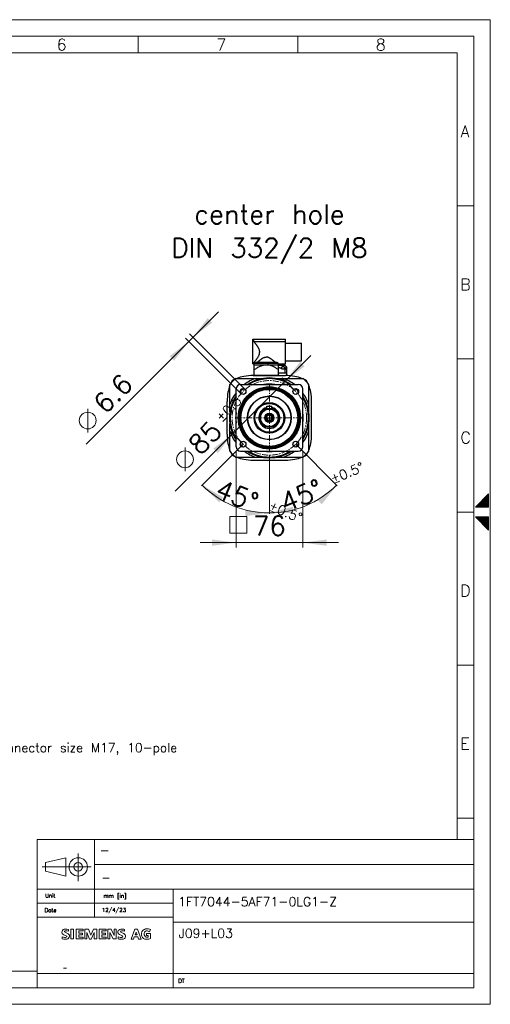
# Model space of a CAD drawing. Extents: x 0 to 1588, y 0 to 1123.
# Tile 24 of 24: x 1051 to 1588, y 0 to 1123. Entities that reach past the tile are written whole.
import ezdxf
from ezdxf.enums import TextEntityAlignment as Align

# ---------------------------------------------------------------- set-up
doc = ezdxf.new("R2010")
doc.units = 0
doc.header["$LTSCALE"] = 18.9
doc.header["$MEASUREMENT"] = 0
doc.linetypes.add('CENTER', pattern=[0.6, 0.375, -0.075, 0.075, -0.075])
for name, color, linetype in [('11000_LEFT', 7, 'CONTINUOUS'), ('11100_LEFT_DIM', 7, 'CONTINUOUS'), ('90000_FRAME', 7, 'CONTINUOUS'), ('91000_TIP', 7, 'CONTINUOUS')]:
    doc.layers.add(name, color=color, linetype=linetype)
doc.styles.add('SEACAD_TXT_SHX', font='txt.shx', dxfattribs={"height": 0.2})
doc.styles.get("Standard").update_dxf_attribs({"font": 'txt.shx'})

msp = doc.modelspace()

# ---------------------------------------------------------------- linework, layer by layer
at = {"layer": '11000_LEFT', "color": 7, "linetype": 'CONTINUOUS', "lineweight": 25}
for p, q in [((1317.048365, 758.682333), (1354.148365, 758.682333)), ((1317.048365, 730.532331), (1317.048365, 758.682333)), ((1318.074705, 755.836896), (1318.074705, 758.682333)), ((1318.247359, 755.632703), (1318.074705, 755.836896)), ((1318.074705, 755.836896), (1354.148365, 755.836896)), ((1318.430458, 755.415029), (1318.247359, 755.632703)), ((1318.623095, 755.184682), (1318.430458, 755.415029)), ((1318.824339, 754.94251), (1318.623095, 755.184682)), ((1319.033253, 754.689359), (1318.824339, 754.94251)), ((1319.248827, 754.426122), (1319.033253, 754.689359)), ((1319.469891, 754.153898), (1319.248827, 754.426122)), ((1319.695258, 753.873807), (1319.469891, 754.153898)), ((1319.923737, 753.58698), (1319.695258, 753.873807)), ((1320.154143, 753.294538), (1319.923737, 753.58698)), ((1320.386114, 752.996564), (1320.154143, 753.294538)), ((1320.623178, 752.688085), (1320.386114, 752.996564)), ((1320.865037, 752.368665), (1320.623178, 752.688085)), ((1321.11068, 752.03874), (1320.865037, 752.368665)), ((1354.148365, 730.532331), (1354.148365, 758.682333)), ((1354.148365, 753.782331), (1372.348364, 753.782331)), ((1372.348364, 733.782331), (1372.348364, 753.782331)), ((1321.359094, 751.698759), (1321.11068, 752.03874)), ((1321.609266, 751.349172), (1321.359094, 751.698759)), ((1321.860174, 750.990438), (1321.609266, 751.349172)), ((1322.110587, 750.623006), (1321.860174, 750.990438)), ((1322.359091, 750.247243), (1322.110587, 750.623006)), ((1322.604266, 749.863523), (1322.359091, 750.247243)), ((1322.844689, 749.472204), (1322.604266, 749.863523)), ((1323.078941, 749.073637), (1322.844689, 749.472204)), ((1323.30556, 748.668218), (1323.078941, 749.073637)), ((1323.522778, 748.256177), (1323.30556, 748.668218)), ((1323.728691, 747.837598), (1323.522778, 748.256177)), ((1323.921393, 747.412542), (1323.728691, 747.837598)), ((1324.098976, 746.981077), (1323.921393, 747.412542)), ((1324.259534, 746.543279), (1324.098976, 746.981077)), ((1324.256585, 741.012807), (1324.424878, 741.548124)), ((1324.401039, 746.099149), (1324.259534, 746.543279)), ((1324.521271, 745.648626), (1324.401039, 746.099149)), ((1324.424878, 741.548124), (1324.561772, 742.092718)), ((1324.618114, 745.191679), (1324.521271, 745.648626)), ((1324.561772, 742.092718), (1324.663571, 742.646627)), ((1324.689459, 744.728292), (1324.618114, 745.191679)), ((1324.663571, 742.646627), (1324.726807, 743.209859)), ((1324.733486, 744.258497), (1324.689459, 744.728292)), ((1324.726807, 743.209859), (1324.748531, 743.782331)), ((1324.748531, 743.782331), (1324.733486, 744.258497)), ((1317.048365, 730.532331), (1317.059473, 730.545095)), ((1317.048365, 730.532331), (1318.398365, 730.532331)), ((1317.059473, 730.545095), (1317.092749, 730.583395)), ((1317.092749, 730.583395), (1317.148125, 730.647233)), ((1317.148125, 730.647233), (1317.225531, 730.736619)), ((1317.225531, 730.736619), (1317.324885, 730.851545)), ((1317.324885, 730.851545), (1317.4457, 730.991613)), ((1317.4457, 730.991613), (1317.587004, 731.155958)), ((1317.587004, 731.155958), (1317.747795, 731.34369)), ((1317.747795, 731.34369), (1317.927075, 731.553922)), ((1317.927075, 731.553922), (1318.123835, 731.785768)), ((1318.123835, 731.785768), (1318.336728, 732.038057)), ((1318.336728, 732.038057), (1318.564127, 732.30932)), ((1318.398365, 730.532331), (1318.409737, 730.544252)), ((1318.398365, 729.282331), (1318.398365, 730.532331)), ((1318.409737, 730.544252), (1318.44376, 730.579946)), ((1318.44376, 730.579946), (1318.500298, 730.639287)), ((1318.500298, 730.639287), (1318.579121, 730.722082)), ((1318.564127, 732.30932), (1318.804407, 732.598093)), ((1318.579121, 730.722082), (1318.680359, 730.828466)), ((1318.680359, 730.828466), (1318.803385, 730.957853)), ((1318.803385, 730.957853), (1318.947417, 731.109495)), ((1318.804407, 732.598093), (1319.055935, 732.902906)), ((1318.947417, 731.109495), (1319.111346, 731.282331)), ((1319.055935, 732.902906), (1319.316933, 733.22215)), ((1319.111346, 731.282331), (1319.32853, 731.390367)), ((1319.111346, 731.282331), (1345.485385, 731.282331)), ((1319.316933, 733.22215), (1319.585352, 733.553922)), ((1319.32853, 731.390367), (1319.558241, 731.503633)), ((1319.558241, 731.503633), (1319.802288, 731.622816)), ((1319.585352, 733.553922), (1319.859122, 733.896261)), ((1319.802288, 731.622816), (1320.059774, 731.747228)), ((1319.859122, 733.896261), (1320.136167, 734.247182)), ((1320.059774, 731.747228), (1320.329808, 731.876203)), ((1320.136167, 734.247182), (1320.415698, 734.606359)), ((1320.329808, 731.876203), (1320.611218, 732.00892)), ((1320.415698, 734.606359), (1320.702498, 734.980779)), ((1320.611218, 732.00892), (1320.902879, 732.14459)), ((1320.702498, 734.980779), (1320.995764, 735.370847)), ((1320.902879, 732.14459), (1321.203433, 732.282331)), ((1320.995764, 735.370847), (1321.293731, 735.775793)), ((1321.203433, 732.282331), (1343.393296, 732.282331)), ((1321.293731, 735.775793), (1321.594632, 736.194829)), ((1321.594632, 736.194829), (1321.896676, 736.627157)), ((1321.896676, 736.627157), (1322.197706, 737.072019)), ((1322.197706, 737.072019), (1322.495248, 737.528768)), ((1322.264049, 732.282331), (1322.502217, 732.489568)), ((1322.495248, 737.528768), (1322.786826, 737.996763)), ((1322.502217, 732.489568), (1322.751487, 732.705102)), ((1322.751487, 732.705102), (1323.011168, 732.928091)), ((1322.786826, 737.996763), (1323.069957, 738.475385)), ((1323.011168, 732.928091), (1323.280541, 733.157659)), ((1323.069957, 738.475385), (1323.342093, 738.963972)), ((1323.280541, 733.157659), (1323.558853, 733.39285)), ((1323.342093, 738.963972), (1323.60015, 739.462125)), ((1323.558853, 733.39285), (1323.845222, 733.632566)), ((1323.60015, 739.462125), (1323.840801, 739.969732)), ((1323.840801, 739.969732), (1324.060722, 740.486669)), ((1323.845222, 733.632566), (1324.138755, 733.875692)), ((1324.060722, 740.486669), (1324.256585, 741.012807)), ((1324.138755, 733.875692), (1324.438556, 734.121114)), ((1324.438556, 734.121114), (1324.743719, 734.367704)), ((1324.743719, 734.367704), (1325.053252, 734.614217)), ((1325.053252, 734.614217), (1325.36612, 734.859403)), ((1325.36612, 734.859403), (1325.681292, 735.101995)), ((1325.681292, 735.101995), (1325.997989, 735.340932)), ((1325.997989, 735.340932), (1326.323693, 735.581235)), ((1326.323693, 735.581235), (1326.6617, 735.82414)), ((1326.6617, 735.82414), (1327.011196, 736.067678)), ((1327.011196, 736.067678), (1327.371366, 736.309865)), ((1327.371366, 736.309865), (1327.741413, 736.548597)), ((1327.741413, 736.548597), (1328.120668, 736.781354)), ((1328.120668, 736.781354), (1328.508505, 737.005559)), ((1328.508505, 737.005559), (1328.904293, 737.218626)), ((1328.904293, 737.218626), (1329.307539, 737.417806)), ((1329.307539, 737.417806), (1329.717813, 737.599988)), ((1329.717813, 737.599988), (1330.134631, 737.762022)), ((1330.134631, 737.762022), (1330.557508, 737.900739)), ((1330.557508, 737.900739), (1330.985989, 738.013013)), ((1330.985989, 738.013013), (1331.419463, 738.095945)), ((1331.419463, 738.095945), (1331.857208, 738.146947)), ((1331.857208, 738.146947), (1332.298365, 738.164281)), ((1332.739522, 738.146947), (1332.298365, 738.164281)), ((1333.177268, 738.095945), (1332.739522, 738.146947)), ((1333.610741, 738.013013), (1333.177268, 738.095945)), ((1334.039221, 737.900739), (1333.610741, 738.013013)), ((1334.462099, 737.762022), (1334.039221, 737.900739)), ((1334.878917, 737.599988), (1334.462099, 737.762022)), ((1335.289191, 737.417806), (1334.878917, 737.599988)), ((1335.692437, 737.218626), (1335.289191, 737.417806)), ((1336.088225, 737.005559), (1335.692437, 737.218626)), ((1336.476061, 736.781354), (1336.088225, 737.005559)), ((1336.855318, 736.548597), (1336.476061, 736.781354)), ((1337.225364, 736.309865), (1336.855318, 736.548597)), ((1337.585534, 736.067678), (1337.225364, 736.309865)), ((1337.93503, 735.82414), (1337.585534, 736.067678)), ((1338.273037, 735.581235), (1337.93503, 735.82414)), ((1338.598741, 735.340932), (1338.273037, 735.581235)), ((1338.915438, 735.101995), (1338.598741, 735.340932)), ((1339.23061, 734.859403), (1338.915438, 735.101995)), ((1339.543479, 734.614217), (1339.23061, 734.859403)), ((1339.85301, 734.367704), (1339.543479, 734.614217)), ((1340.158174, 734.121114), (1339.85301, 734.367704)), ((1340.457975, 733.875692), (1340.158174, 734.121114)), ((1340.751508, 733.632566), (1340.457975, 733.875692)), ((1341.037877, 733.39285), (1340.751508, 733.632566)), ((1341.316189, 733.157659), (1341.037877, 733.39285)), ((1341.585562, 732.928091), (1341.316189, 733.157659)), ((1341.845243, 732.705102), (1341.585562, 732.928091)), ((1342.094513, 732.489568), (1341.845243, 732.705102)), ((1342.332681, 732.282331), (1342.094513, 732.489568)), ((1343.693851, 732.14459), (1343.393296, 732.282331)), ((1343.985512, 732.00892), (1343.693851, 732.14459)), ((1344.266922, 731.876203), (1343.985512, 732.00892)), ((1344.536956, 731.747228), (1344.266922, 731.876203)), ((1344.794442, 731.622816), (1344.536956, 731.747228)), ((1345.038536, 731.50361), (1344.794442, 731.622816)), ((1345.268201, 731.390367), (1345.038536, 731.50361)), ((1345.485361, 731.282339), (1345.268201, 731.390367)), ((1345.649312, 731.109495), (1345.485385, 731.282331)), ((1345.793345, 730.957853), (1345.649312, 731.109495)), ((1345.916371, 730.828466), (1345.793345, 730.957853)), ((1346.017608, 730.722082), (1345.916371, 730.828466)), ((1346.096433, 730.639287), (1346.017608, 730.722082)), ((1346.15297, 730.579946), (1346.096433, 730.639287)), ((1346.186993, 730.544252), (1346.15297, 730.579946)), ((1346.198365, 730.532331), (1346.186993, 730.544252)), ((1346.198358, 730.33233), (1352.148365, 730.33233)), ((1346.198365, 730.532331), (1354.148365, 730.532331)), ((1346.198365, 729.282331), (1346.198365, 730.532331)), ((1351.623365, 730.33233), (1351.623365, 730.532369)), ((1352.148365, 728.83233), (1352.148365, 730.33233)), ((1354.148365, 733.782331), (1372.348364, 733.782331)), ((1318.348364, 729.282331), (1346.248365, 729.282331)), ((1318.348364, 717.282331), (1318.348364, 729.282331)), ((1318.348364, 723.554052), (1319.309767, 724.221738)), ((1319.309767, 724.221738), (1320.234562, 724.839506)), ((1320.234562, 724.839506), (1321.126568, 725.410242)), ((1321.126568, 725.410242), (1321.989313, 725.936468)), ((1321.989313, 725.936468), (1322.826076, 726.420339)), ((1322.826076, 726.420339), (1323.639928, 726.863714)), ((1323.639928, 726.863714), (1324.433775, 727.26814)), ((1324.433775, 727.26814), (1325.210387, 727.634904)), ((1325.210387, 727.634904), (1325.972432, 727.965024)), ((1325.972432, 727.965024), (1326.722513, 728.25926)), ((1326.722513, 728.25926), (1327.463187, 728.518137)), ((1327.463187, 728.518137), (1328.197005, 728.741918)), ((1328.197005, 728.741918), (1328.926539, 728.930616)), ((1328.926539, 728.930616), (1329.654417, 729.083986)), ((1329.654417, 729.083986), (1330.383356, 729.201501)), ((1330.383356, 729.201501), (1331.116206, 729.282331)), ((1334.213374, 729.201501), (1333.480524, 729.282331)), ((1334.942313, 729.083986), (1334.213374, 729.201501)), ((1335.670191, 728.930616), (1334.942313, 729.083986)), ((1336.399725, 728.741918), (1335.670191, 728.930616)), ((1337.133543, 728.518137), (1336.399725, 728.741918)), ((1337.874217, 728.25926), (1337.133543, 728.518137)), ((1338.624298, 727.965024), (1337.874217, 728.25926)), ((1339.386344, 727.634904), (1338.624298, 727.965024)), ((1340.162955, 727.26814), (1339.386344, 727.634904)), ((1340.956801, 726.863714), (1340.162955, 727.26814)), ((1341.770654, 726.420339), (1340.956801, 726.863714)), ((1342.607416, 725.936468), (1341.770654, 726.420339)), ((1343.470161, 725.410242), (1342.607416, 725.936468)), ((1344.362168, 724.839506), (1343.470161, 725.410242)), ((1345.286962, 724.221738), (1344.362168, 724.839506)), ((1346.248365, 723.554052), (1345.286962, 724.221738)), ((1346.856199, 725.948892), (1346.2483, 726.110933)), ((1346.248364, 728.83233), (1353.004456, 728.83233)), ((1346.248365, 717.282331), (1346.248365, 729.282331)), ((1346.248365, 728.740648), (1353.259289, 728.740648)), ((1346.248402, 720.282331), (1355.798365, 720.282331)), ((1347.477237, 725.764574), (1346.856199, 725.948892)), ((1348.113296, 725.556982), (1347.477237, 725.764574)), ((1348.766395, 725.324983), (1348.113296, 725.556982)), ((1349.438716, 725.067266), (1348.766395, 725.324983)), ((1350.132632, 724.782331), (1349.438716, 725.067266)), ((1350.132632, 724.782331), (1355.748366, 724.782331)), ((1350.198365, 724.782331), (1350.198365, 726.575796)), ((1350.198383, 726.575792), (1350.202129, 726.671274)), ((1350.202129, 726.671274), (1350.213301, 726.762277)), ((1350.213301, 726.762277), (1350.231889, 726.848398)), ((1350.231889, 726.848398), (1350.258691, 726.931459)), ((1350.258691, 726.931459), (1350.294574, 727.011487)), ((1350.294574, 727.011487), (1350.340097, 727.087022)), ((1350.340097, 727.087022), (1350.395576, 727.156747)), ((1350.395576, 727.156747), (1350.461151, 727.21943)), ((1350.461151, 727.21943), (1350.536737, 727.274023)), ((1350.536737, 727.274023), (1350.622134, 727.31965)), ((1350.622134, 727.31965), (1350.716763, 727.355657)), ((1350.716763, 727.355657), (1350.819978, 727.381425)), ((1350.819978, 727.381425), (1350.930727, 727.396818)), ((1350.930727, 727.396818), (1351.047756, 727.401926)), ((1351.171935, 727.396818), (1351.047756, 727.401926)), ((1351.304267, 727.381425), (1351.171935, 727.396818)), ((1351.443689, 727.355657), (1351.304267, 727.381425)), ((1351.58904, 727.31965), (1351.443689, 727.355657)), ((1351.738966, 727.274023), (1351.58904, 727.31965)), ((1351.892107, 727.21943), (1351.738966, 727.274023)), ((1352.047207, 727.156747), (1351.892107, 727.21943)), ((1352.202868, 727.087022), (1352.047207, 727.156747)), ((1352.357636, 727.011487), (1352.202868, 727.087022)), ((1352.510064, 726.931459), (1352.357636, 727.011487)), ((1352.658697, 726.848398), (1352.510064, 726.931459)), ((1352.804554, 726.762277), (1352.658697, 726.848398)), ((1352.951266, 726.671274), (1352.804554, 726.762277)), ((1353.09836, 726.575792), (1352.951266, 726.671274)), ((1353.507536, 726.302671), (1353.098364, 726.575796)), ((1353.098364, 724.782331), (1353.098364, 726.575796)), ((1355.748366, 726.683351), (1353.259289, 728.740648)), ((1353.92635, 726.019731), (1353.507536, 726.302671)), ((1353.748366, 720.282331), (1353.748366, 724.782331)), ((1354.355328, 725.726621), (1353.92635, 726.019731)), ((1354.79502, 725.42296), (1354.355328, 725.726621)), ((1355.246001, 725.108343), (1354.79502, 725.42296)), ((1355.708882, 724.782331), (1355.246001, 725.108343)), ((1355.748366, 720.282331), (1355.748366, 726.683351)), ((1355.798365, 716.991876), (1355.798365, 720.282331)), ((1297.640795, 713.782331), (1329.071553, 713.782331)), ((1317.298365, 717.032331), (1354.298365, 717.032331)), ((1317.798365, 717.282331), (1346.798365, 717.282331)), ((1317.798365, 717.032331), (1317.798365, 717.282331)), ((1342.525177, 713.782331), (1342.526724, 713.782331)), ((1342.526724, 713.782331), (1342.531457, 713.782331)), ((1342.531457, 713.782331), (1342.539594, 713.782331)), ((1342.539594, 713.782331), (1342.55142, 713.782331)), ((1342.55142, 713.782331), (1342.567278, 713.782331)), ((1342.567278, 713.782331), (1342.587832, 713.782331)), ((1342.587832, 713.782331), (1342.614179, 713.782331)), ((1342.614179, 713.782331), (1342.648008, 713.782331)), ((1342.648008, 713.782331), (1342.691951, 713.782331)), ((1342.691951, 713.782331), (1342.749502, 713.782331)), ((1342.749502, 713.782331), (1342.824193, 713.782331)), ((1342.824193, 713.782331), (1342.920326, 713.782331)), ((1342.920326, 713.782331), (1343.043158, 713.782331)), ((1343.043158, 713.782331), (1343.199045, 713.782331)), ((1343.199045, 713.782331), (1343.394677, 713.782331)), ((1343.394677, 713.782331), (1343.638417, 713.782331)), ((1343.638417, 713.782331), (1343.940945, 713.782331)), ((1343.940945, 713.782331), (1344.314339, 713.782331)), ((1344.314339, 713.782331), (1344.77351, 713.782331)), ((1344.77351, 713.782331), (1345.339034, 713.782331)), ((1345.339034, 713.782331), (1346.038388, 713.782331)), ((1346.038388, 713.782331), (1346.881492, 713.782331)), ((1346.798365, 717.032331), (1346.798365, 717.282331)), ((1346.881492, 713.782331), (1347.771395, 713.782331)), ((1347.771395, 713.782331), (1348.647428, 713.782331)), ((1348.647428, 713.782331), (1349.49066, 713.782331)), ((1349.49066, 713.782331), (1350.279827, 713.782331)), ((1350.279827, 713.782331), (1351.005271, 713.782331)), ((1351.005271, 713.782331), (1373.955935, 713.782331)), ((1290.798365, 675.509143), (1290.798365, 706.939901)), ((1297.798365, 635.782331), (1297.798365, 701.782331)), ((1302.798365, 706.782331), (1368.798365, 706.782331)), ((1335.798365, 703.782335), (1335.798365, 704.282331)), ((1335.798365, 703.348279), (1335.798365, 703.782331)), ((1335.798365, 702.855516), (1335.798365, 703.348279)), ((1335.798365, 701.282331), (1335.798365, 701.782331)), ((1373.798365, 635.782331), (1373.798365, 701.782331)), ((1380.798365, 675.509143), (1380.798365, 706.939901)), ((1287.548365, 650.282331), (1287.548365, 687.282331)), ((1335.798365, 685.275831), (1335.798365, 686.275831)), ((1384.048365, 650.282331), (1384.048365, 687.282331)), ((1332.798365, 682.282331), (1338.798365, 682.282331)), ((1332.798365, 679.365336), (1332.798365, 682.282331)), ((1338.798365, 679.365336), (1338.798365, 682.282331)), ((1310.798365, 668.782331), (1311.162335, 668.782331)), ((1323.798365, 668.782331), (1324.798365, 668.782331)), ((1324.798365, 668.782331), (1325.798365, 668.782331)), ((1330.598365, 668.782331), (1331.598365, 668.782331)), ((1331.598365, 668.782331), (1332.474928, 668.782331)), ((1332.474928, 668.782331), (1335.798365, 668.782331)), ((1335.798365, 668.782331), (1339.121802, 668.782331)), ((1339.121802, 668.782331), (1339.998365, 668.782331)), ((1339.998365, 668.782331), (1340.998365, 668.782331)), ((1345.798365, 668.782331), (1347.798365, 668.782331)), ((1360.434395, 668.782331), (1360.798365, 668.782331)), ((1290.798365, 662.053777), (1290.798365, 662.055519)), ((1290.798365, 662.048248), (1290.798365, 662.053777)), ((1290.798365, 662.038607), (1290.798365, 662.048248)), ((1290.798365, 662.024283), (1290.798365, 662.038607)), ((1290.798365, 662.004839), (1290.798365, 662.024283)), ((1290.798365, 661.980077), (1290.798365, 662.004839)), ((1290.798365, 661.949568), (1290.798365, 661.980077)), ((1290.798365, 661.913078), (1290.798365, 661.949568)), ((1290.798365, 661.870472), (1290.798365, 661.913078)), ((1290.798365, 661.821836), (1290.798365, 661.870472)), ((1290.798365, 661.768093), (1290.798365, 661.821836)), ((1290.798365, 661.71016), (1290.798365, 661.768093)), ((1290.798365, 661.647455), (1290.798365, 661.71016)), ((1290.798365, 661.578551), (1290.798365, 661.647455)), ((1290.798365, 661.502703), (1290.798365, 661.578551)), ((1290.798365, 661.420117), (1290.798365, 661.502703)), ((1290.798365, 661.330381), (1290.798365, 661.420117)), ((1290.798365, 661.232953), (1290.798365, 661.330381)), ((1290.798365, 661.127278), (1290.798365, 661.232953)), ((1290.798365, 661.012538), (1290.798365, 661.127278)), ((1290.798365, 660.888024), (1290.798365, 661.012538)), ((1290.798365, 660.751947), (1290.798365, 660.888024)), ((1290.798365, 660.603718), (1290.798365, 660.751947)), ((1290.798365, 660.444087), (1290.798365, 660.603718)), ((1290.798365, 660.272981), (1290.798365, 660.444087)), ((1290.798365, 660.090412), (1290.798365, 660.272981)), ((1290.798365, 659.89641), (1290.798365, 660.090412)), ((1290.798365, 659.690158), (1290.798365, 659.89641)), ((1290.798365, 659.469836), (1290.798365, 659.690158)), ((1290.798365, 659.233519), (1290.798365, 659.469836)), ((1290.798365, 658.97926), (1290.798365, 659.233519)), ((1290.798365, 658.705161), (1290.798365, 658.97926)), ((1290.798365, 658.40926), (1290.798365, 658.705161)), ((1290.798365, 658.089722), (1290.798365, 658.40926)), ((1290.798365, 657.745136), (1290.798365, 658.089722)), ((1290.798365, 657.372052), (1290.798365, 657.745136)), ((1290.798365, 656.966574), (1290.798365, 657.372052)), ((1290.798365, 656.525122), (1290.798365, 656.966574)), ((1290.798365, 656.043902), (1290.798365, 656.525122)), ((1290.798365, 655.51791), (1290.798365, 656.043902)), ((1290.798365, 654.93827), (1290.798365, 655.51791)), ((1290.798365, 654.293211), (1290.798365, 654.93827)), ((1290.798365, 653.575425), (1290.798365, 654.293211)), ((1290.798365, 630.624761), (1290.798365, 653.575425)), ((1335.798365, 651.288831), (1335.798365, 652.288831)), ((1380.798365, 662.053972), (1380.798365, 662.055519)), ((1380.798365, 662.049239), (1380.798365, 662.053972)), ((1380.798365, 662.041102), (1380.798365, 662.049239)), ((1380.798365, 662.029276), (1380.798365, 662.041102)), ((1380.798365, 662.013418), (1380.798365, 662.029276)), ((1380.798365, 661.992864), (1380.798365, 662.013418)), ((1380.798365, 661.966517), (1380.798365, 661.992864)), ((1380.798365, 661.932688), (1380.798365, 661.966517)), ((1380.798365, 661.888745), (1380.798365, 661.932688)), ((1380.798365, 661.831194), (1380.798365, 661.888745)), ((1380.798365, 661.756503), (1380.798365, 661.831194)), ((1380.798365, 661.66037), (1380.798365, 661.756503)), ((1380.798365, 661.537538), (1380.798365, 661.66037)), ((1380.798365, 661.381651), (1380.798365, 661.537538)), ((1380.798365, 661.186019), (1380.798365, 661.381651)), ((1380.798365, 660.942279), (1380.798365, 661.186019)), ((1380.798365, 660.639751), (1380.798365, 660.942279)), ((1380.798365, 660.266357), (1380.798365, 660.639751)), ((1380.798365, 659.807186), (1380.798365, 660.266357)), ((1380.798365, 659.241662), (1380.798365, 659.807186)), ((1380.798365, 658.542308), (1380.798365, 659.241662)), ((1380.798365, 657.699204), (1380.798365, 658.542308)), ((1380.798365, 656.809301), (1380.798365, 657.699204)), ((1380.798365, 655.933268), (1380.798365, 656.809301)), ((1380.798365, 655.090036), (1380.798365, 655.933268)), ((1380.798365, 654.300869), (1380.798365, 655.090036)), ((1380.798365, 653.575425), (1380.798365, 654.300869)), ((1380.798365, 630.624761), (1380.798365, 653.575425)), ((1302.798365, 630.782331), (1368.798365, 630.782331)), ((1335.798365, 635.782331), (1335.798365, 636.282331)), ((1335.798365, 634.216383), (1335.798365, 634.709146)), ((1335.798365, 633.782331), (1335.798365, 634.216383)), ((1335.798365, 633.282331), (1335.798365, 633.782327)), ((1297.640795, 623.782331), (1320.591459, 623.782331)), ((1317.298365, 620.532331), (1354.298365, 620.532331)), ((1320.591459, 623.782331), (1321.316903, 623.782331)), ((1321.316903, 623.782331), (1322.10607, 623.782331)), ((1322.10607, 623.782331), (1322.949302, 623.782331)), ((1322.949302, 623.782331), (1323.825335, 623.782331)), ((1323.825335, 623.782331), (1324.715238, 623.782331)), ((1324.715238, 623.782331), (1325.558342, 623.782331)), ((1325.558342, 623.782331), (1326.257696, 623.782331)), ((1326.257696, 623.782331), (1326.82322, 623.782331)), ((1326.82322, 623.782331), (1327.282391, 623.782331)), ((1327.282391, 623.782331), (1327.655785, 623.782331)), ((1327.655785, 623.782331), (1327.958313, 623.782331)), ((1327.958313, 623.782331), (1328.202053, 623.782331)), ((1328.202053, 623.782331), (1328.397685, 623.782331)), ((1328.397685, 623.782331), (1328.553572, 623.782331)), ((1328.553572, 623.782331), (1328.676404, 623.782331)), ((1328.676404, 623.782331), (1328.772537, 623.782331)), ((1328.772537, 623.782331), (1328.847228, 623.782331)), ((1328.847228, 623.782331), (1328.904779, 623.782331)), ((1328.904779, 623.782331), (1328.948722, 623.782331)), ((1328.948722, 623.782331), (1328.982551, 623.782331)), ((1328.982551, 623.782331), (1329.008898, 623.782331)), ((1329.008898, 623.782331), (1329.029452, 623.782331)), ((1329.029452, 623.782331), (1329.04531, 623.782331)), ((1329.04531, 623.782331), (1329.057136, 623.782331)), ((1329.057136, 623.782331), (1329.065273, 623.782331)), ((1329.065273, 623.782331), (1329.070006, 623.782331)), ((1329.070006, 623.782331), (1329.071553, 623.782331)), ((1342.502262, 623.782331), (1373.955935, 623.782331))]:
    msp.add_line(p, q, dxfattribs=at)
at = {"layer": '11000_LEFT', "color": 7, "linetype": 'CENTER', "lineweight": 13}
for p, q in [((1335.798365, 630.782331), (1335.798365, 706.782331)), ((1297.798365, 668.782331), (1373.798365, 668.782331))]:
    msp.add_line(p, q, dxfattribs=at)
msp.add_circle((1335.798365, 668.782331), 42.5, dxfattribs=at)
at = {"layer": '11000_LEFT', "color": 7, "linetype": 'CONTINUOUS', "lineweight": 25}
for centre, radius in [((1335.798365, 668.782331), 35.5), ((1335.798365, 668.782331), 35), ((1335.798365, 668.782331), 34.565949), ((1335.798365, 668.782331), 34.073184), ((1305.746327, 698.834369), 3.299999), ((1335.798365, 668.782331), 33), ((1335.798365, 668.782331), 32.5), ((1365.850403, 698.834369), 3.299999), ((1335.798365, 668.782331), 25), ((1335.798365, 668.782331), 24.63603), ((1335.798365, 668.782331), 17.4935), ((1335.798365, 668.782331), 16.4935), ((1335.798365, 668.782331), 11), ((1335.798365, 668.782331), 10), ((1335.798365, 668.782331), 5.2), ((1335.798365, 668.782331), 4.2), ((1335.798365, 668.782331), 3.323438), ((1305.746327, 638.730293), 3.299999), ((1365.850403, 638.730293), 3.299999)]:
    msp.add_circle(centre, radius, dxfattribs=at)
for centre, radius, start, end in [((1353.004456, 728.432331), 0.4, 50.425195, 89.999955), ((1335.798365, 668.782331), 59, 130.296145, 139.703855), ((1330.16014, 690.449199), 42.246211, 150.562152, 155.408335), ((1314.131497, 674.420556), 42.246211, 114.591681, 119.437848), ((1314.131497, 674.420556), 42.246211, 100.175157, 111.294873), ((1318.327794, 651.040361), 65.999999, 90.893702, 100.175158), ((1335.798365, 668.782331), 47.5, 108.671718, 126.869783), ((1335.798365, 668.782331), 45.5, 90, 123.36691), ((1335.798365, 668.782331), 44.716679, 58.18944, 121.81056), ((1335.798365, 668.782331), 45.5, 56.63309, 90), ((1335.798365, 668.782331), 47.5, 53.130217, 71.328282), ((1353.268936, 651.040361), 65.999999, 79.824842, 89.106298), ((1357.465233, 674.420556), 42.246211, 68.705127, 79.824843), ((1335.798365, 668.782331), 59, 40.296145, 49.703855), ((1357.465233, 674.420556), 42.246211, 60.562152, 65.408187), ((1341.43659, 690.449199), 42.246211, 24.591813, 29.437848), ((1353.540335, 686.252902), 65.999999, 169.824842, 179.106298), ((1330.16014, 690.449199), 42.246211, 158.70496, 169.824843), ((1335.798365, 668.782331), 47.5, 143.129987, 161.328282), ((1302.798365, 701.782331), 5, 90, 180), ((1335.798365, 668.782331), 44.716679, 131.78651, 138.213353), ((1335.798365, 668.782331), 45.5, 133.20862, 136.791241), ((1335.798365, 668.782331), 38.5, 90, 99.24392), ((1335.798365, 668.782331), 38.391892, 81.806638, 98.193362), ((1335.798365, 668.782331), 38.5, 80.75608, 90), ((1335.798365, 668.782331), 44.716679, 41.786517, 48.213478), ((1335.798365, 668.782331), 45.5, 43.208542, 46.791458), ((1368.798365, 701.782331), 5, 0, 90), ((1335.798365, 668.782331), 47.5, 18.671718, 36.869783), ((1341.43659, 690.449199), 42.246211, 10.175157, 21.294873), ((1318.056395, 686.252902), 65.999999, 0.893702, 10.175158), ((1335.798365, 668.782331), 45.5, 146.632921, 213.367079), ((1335.798365, 668.782331), 45.5, 146.632877, 171.498111), ((1335.798365, 668.782331), 44.716679, 148.189269, 211.810731), ((1335.798365, 668.782331), 44.716679, 328.18944, 31.81056), ((1335.798365, 668.782331), 45.5, 326.63309, 33.36691), ((1335.798365, 668.782331), 38.5, 170.755765, 189.244235), ((1335.798365, 668.782331), 38.391892, 171.806292, 188.193708), ((1335.798365, 668.782331), 12, 104.477403, 75.522378), ((1335.798365, 668.782331), 38.5, 350.756084, 9.243916), ((1335.798365, 668.782331), 38.391892, 351.806641, 8.193359), ((1335.798365, 668.782331), 3, 180, 90), ((1335.798365, 668.782331), 45.5, 188.501889, 213.367123), ((1335.798365, 668.782331), 47.5, 198.671718, 216.870013), ((1335.798365, 668.782331), 47.5, 323.130217, 341.328282), ((1353.540335, 651.31176), 65.999999, 180.893702, 190.175158), ((1318.056395, 651.31176), 65.999999, 349.824842, 359.106298), ((1330.16014, 647.115463), 42.246211, 190.175157, 201.29504), ((1335.798365, 668.782331), 59, 220.296145, 229.703855), ((1330.16014, 647.115463), 42.246211, 204.591529, 209.437848), ((1302.798365, 635.782331), 5, 180, 270), ((1335.798365, 668.782331), 44.716679, 221.786635, 228.213365), ((1335.798365, 668.782331), 45.5, 223.208836, 226.791164), ((1335.798365, 668.782331), 45.5, 223.208912, 226.791088), ((1335.798365, 668.782331), 47.5, 233.129987, 251.328282), ((1335.798365, 668.782331), 45.5, 236.632877, 303.367123), ((1335.798365, 668.782331), 44.716679, 238.189269, 270), ((1335.798365, 668.782331), 38.5, 260.755768, 279.244232), ((1335.798365, 668.782331), 38.391892, 261.806295, 270), ((1335.798365, 668.782331), 44.716679, 270, 301.810731), ((1335.798365, 668.782331), 38.391892, 270, 278.193705), ((1335.798365, 668.782331), 47.5, 288.671718, 306.870013), ((1335.798365, 668.782331), 44.716679, 311.786647, 318.21349), ((1335.798365, 668.782331), 45.5, 313.208758, 316.791382), ((1368.798365, 635.782331), 5, 270, 0), ((1335.798365, 668.782331), 59, 310.296145, 319.703855), ((1341.43659, 647.115463), 42.246211, 330.562152, 335.408319), ((1341.43659, 647.115463), 42.246211, 338.705127, 349.824843), ((1314.131497, 663.144106), 42.246211, 240.562152, 245.408471), ((1314.131497, 663.144106), 42.246211, 248.70496, 259.824843), ((1318.327794, 686.524301), 65.999999, 259.824842, 269.106298), ((1353.268936, 686.524301), 65.999999, 270.893702, 280.175158), ((1357.465233, 663.144106), 42.246211, 280.175157, 291.29504), ((1357.465233, 663.144106), 42.246211, 294.591665, 299.437848)]:
    msp.add_arc(centre, radius, start, end, dxfattribs=at)
at = {"layer": '11100_LEFT_DIM', "color": 7, "linetype": 'CONTINUOUS', "lineweight": 13}
for p, q in [((1126.933164, 638.888685), (1277.665702, 789.621223)), ((1244.776752, 764.470849), (1308.079779, 701.167822)), ((1303.412874, 696.500917), (1240.109847, 759.803944)), ((1228.452485, 585.164126), (1383.006228, 739.717869)), ((1350.117277, 714.567495), (1365.850403, 698.834369)), ((1128.577612, 652.140997), (1128.577612, 679.226015)), ((1305.746327, 638.730293), (1290.013201, 654.463419)), ((1239.576688, 607.896194), (1239.576688, 634.981213)), ((1305.746327, 638.730293), (1258.398375, 591.382341)), ((1297.798365, 630.782331), (1297.798365, 521.018216)), ((1365.850403, 638.730293), (1413.198355, 591.382341)), ((1373.798365, 521.018216), (1373.798365, 630.782331)), ((1335.798365, 626.282331), (1335.798365, 559.322216)), ((1335.798365, 626.282331), (1335.798365, 559.322216)), ((1290.791165, 537.092216), (1290.791165, 556.244216)), ((1290.791165, 556.244216), (1309.943165, 556.244216)), ((1309.943165, 556.244216), (1309.943165, 537.092216)), ((1309.943165, 537.092216), (1290.791165, 537.092216)), ((1256.758365, 526.490216), (1414.838365, 526.490216))]:
    msp.add_line(p, q, dxfattribs=at)
for centre in [(1128.577612, 665.683506), (1239.576688, 621.438704)]:
    msp.add_circle(centre, 9.576, dxfattribs=at)
for start, end in [(225, 270), (270, 315)]:
    msp.add_arc((1335.798365, 668.782331), 108.460115, start, end, dxfattribs=at)
for points in [[(1265.445474, 782.49501), (1248.64604, 760.601561), (1270.539489, 777.400995), (1248.64604, 760.601561)], [(1227.179701, 734.041207), (1243.979135, 755.934656), (1222.085686, 739.135222), (1243.979135, 755.934656)], [(1370.786, 732.591656), (1353.986566, 710.698207), (1375.880015, 727.497641), (1353.986566, 710.698207)], [(1277.083055, 628.700681), (1293.882489, 650.59413), (1271.98904, 633.794696), (1293.882489, 650.59413)], [(1282.942987, 578.185583), (1259.105482, 592.089448), (1278.532158, 572.489745), (1259.105482, 592.089448)], [(1395.691814, 570.195999), (1412.491248, 592.089448), (1390.597799, 575.290014), (1412.491248, 592.089448)], [(1308.438365, 556.720203), (1335.798365, 560.322216), (1308.438365, 563.924228), (1335.798365, 560.322216)], [(1362.485543, 567.34636), (1335.798365, 560.322216), (1363.394182, 560.199868), (1335.798365, 560.322216)], [(1270.438365, 522.888203), (1297.798365, 526.490216), (1270.438365, 530.092228), (1297.798365, 526.490216)], [(1401.158365, 530.092228), (1373.798365, 526.490216), (1401.158365, 522.888203), (1373.798365, 526.490216)]]:
    msp.add_solid(points, dxfattribs=at)
at = {"layer": '90000_FRAME', "color": 7, "linetype": 'CONTINUOUS', "lineweight": 13}
for p, q in [((0, 1122.82929), (1587.8394, 1122.82929)), ((1587.8394, 0), (1587.8394, 1122.82929)), ((75.6114, 1103.92644), (1568.93655, 1103.92644)), ((1186.267255, 1085.02359), (1186.267255, 1103.92644)), ((1368.226089, 1085.02359), (1368.226089, 1103.92644)), ((1568.93655, 18.90285), (1568.93655, 1103.92644)), ((94.51425, 1085.02359), (1550.0337, 1085.02359)), ((1550.0337, 1085.02359), (1550.0337, 188.014635)), ((1550.0337, 910.474673), (1568.93655, 910.474673)), ((1550.0337, 735.925756), (1568.93655, 735.925756)), ((1585.949115, 582.20778), (1570.826835, 567.0855)), ((1585.949115, 580.317495), (1572.71712, 567.0855)), ((1585.949115, 578.42721), (1574.607405, 567.0855)), ((1585.949115, 576.536925), (1576.49769, 567.0855)), ((1576.49769, 567.0855), (1576.49769, 572.756355)), ((1585.949115, 572.756355), (1576.49769, 572.756355)), ((1582.168545, 567.0855), (1576.49769, 572.756355)), ((1584.05883, 567.0855), (1577.442832, 573.701497)), ((1578.387975, 567.0855), (1578.387975, 574.64664)), ((1585.949115, 574.64664), (1578.387975, 574.64664)), ((1585.949115, 574.64664), (1578.387975, 567.0855)), ((1585.949115, 567.0855), (1578.387975, 574.64664)), ((1585.949115, 568.975785), (1579.333118, 575.591783)), ((1580.27826, 567.0855), (1580.27826, 576.536925)), ((1585.949115, 576.536925), (1580.27826, 576.536925)), ((1585.949115, 570.86607), (1580.27826, 576.536925)), ((1585.949115, 572.756355), (1580.27826, 567.0855)), ((1585.949115, 572.756355), (1581.223403, 577.482067)), ((1582.168545, 567.0855), (1582.168545, 578.42721)), ((1585.949115, 578.42721), (1582.168545, 578.42721)), ((1585.949115, 574.64664), (1582.168545, 578.42721)), ((1585.949115, 576.536925), (1583.113688, 579.372353)), ((1584.05883, 567.0855), (1584.05883, 580.317495)), ((1585.949115, 580.317495), (1584.05883, 580.317495)), ((1585.949115, 578.42721), (1584.05883, 580.317495)), ((1585.949115, 580.317495), (1585.003972, 581.262637)), ((1585.949115, 567.0855), (1585.949115, 582.20778)), ((1585.949115, 567.0855), (1570.826835, 567.0855)), ((1572.71712, 567.0855), (1571.771977, 568.030643)), ((1585.949115, 568.975785), (1572.71712, 568.975785)), ((1572.71712, 567.0855), (1572.71712, 568.975785)), ((1574.607405, 567.0855), (1572.71712, 568.975785)), ((1576.49769, 567.0855), (1573.662262, 569.920927)), ((1585.949115, 570.86607), (1574.607405, 570.86607)), ((1574.607405, 567.0855), (1574.607405, 570.86607)), ((1578.387975, 567.0855), (1574.607405, 570.86607)), ((1580.27826, 567.0855), (1575.552547, 571.811213)), ((1585.949115, 570.86607), (1582.168545, 567.0855)), ((1585.949115, 568.975785), (1584.05883, 567.0855)), ((1550.0337, 561.376839), (1568.93655, 561.376839)), ((1585.949115, 555.74379), (1570.826835, 555.74379)), ((1570.826835, 555.74379), (1585.949115, 540.62151)), ((1572.71712, 555.74379), (1571.771977, 554.798648)), ((1572.71712, 555.74379), (1585.949115, 542.511795)), ((1572.71712, 555.74379), (1572.71712, 553.853505)), ((1574.607405, 555.74379), (1572.71712, 553.853505)), ((1585.949115, 553.853505), (1572.71712, 553.853505)), ((1576.49769, 555.74379), (1573.662262, 552.908362)), ((1574.607405, 555.74379), (1585.949115, 544.40208)), ((1574.607405, 555.74379), (1574.607405, 551.96322)), ((1578.387975, 555.74379), (1574.607405, 551.96322)), ((1585.949115, 551.96322), (1574.607405, 551.96322)), ((1580.27826, 555.74379), (1575.552547, 551.018078)), ((1576.49769, 555.74379), (1576.49769, 550.072935)), ((1576.49769, 555.74379), (1585.949115, 546.292365)), ((1582.168545, 555.74379), (1576.49769, 550.072935)), ((1584.05883, 555.74379), (1577.442832, 549.127792)), ((1578.387975, 555.74379), (1578.387975, 548.18265)), ((1578.387975, 555.74379), (1585.949115, 548.18265)), ((1585.949115, 555.74379), (1578.387975, 548.18265)), ((1585.949115, 553.853505), (1579.333118, 547.237507)), ((1580.27826, 555.74379), (1580.27826, 546.292365)), ((1580.27826, 555.74379), (1585.949115, 550.072935)), ((1585.949115, 551.96322), (1580.27826, 546.292365)), ((1582.168545, 555.74379), (1582.168545, 544.40208)), ((1582.168545, 555.74379), (1585.949115, 551.96322)), ((1584.05883, 555.74379), (1584.05883, 542.511795)), ((1584.05883, 555.74379), (1585.949115, 553.853505)), ((1585.949115, 555.74379), (1585.949115, 540.62151)), ((1585.949115, 550.072935), (1576.49769, 550.072935)), ((1585.949115, 548.18265), (1578.387975, 548.18265)), ((1585.949115, 546.292365), (1580.27826, 546.292365)), ((1585.949115, 550.072935), (1581.223403, 545.347223)), ((1585.949115, 548.18265), (1582.168545, 544.40208)), ((1585.949115, 544.40208), (1582.168545, 544.40208)), ((1585.949115, 546.292365), (1583.113688, 543.456937)), ((1585.949115, 544.40208), (1584.05883, 542.511795)), ((1585.949115, 542.511795), (1584.05883, 542.511795)), ((1585.949115, 542.511795), (1585.003972, 541.566653)), ((1550.0337, 386.827922), (1568.93655, 386.827922)), ((1568.93655, 18.90285), (1568.93655, 328.909605)), ((1550.0337, 212.279005), (1568.93655, 212.279005)), ((1070.992156, 188.014635), (1070.992156, 18.90285)), ((1070.992156, 188.014635), (1568.93655, 188.014635)), ((1136.427954, 188.014635), (1136.427954, 99.202172)), ((1136.427954, 159.600215), (1568.93655, 159.600215)), ((1070.992156, 131.185794), (1226.190074, 131.185794)), ((1226.190074, 18.90285), (1226.190074, 131.185794)), ((1226.190075, 131.185794), (1568.93655, 131.185794)), ((1070.992156, 115.193983), (1226.190074, 115.193983)), ((1070.992156, 99.202172), (1226.190074, 99.202172)), ((1226.684939, 93.602537), (1569.431416, 93.602537)), ((1099.119681, 82.16067), (1099.262417, 83.409615)), ((1099.440837, 80.911724), (1099.119681, 82.16067)), ((1099.262417, 83.409615), (1099.726312, 84.23035)), ((1100.261572, 79.983935), (1099.440837, 80.911724)), ((1099.726312, 84.23035), (1100.582732, 85.122455)), ((1101.153677, 79.377304), (1100.261572, 79.983935)), ((1100.582732, 85.122455), (1101.724627, 85.550665)), ((1104.151148, 78.056989), (1101.153677, 79.377304)), ((1101.724627, 85.550665), (1102.652412, 85.6934)), ((1102.402623, 83.480981), (1102.224202, 83.052771)), ((1102.224202, 83.052771), (1102.224202, 82.51751)), ((1102.224202, 82.51751), (1102.688097, 82.124985)), ((1103.044938, 83.909191), (1102.402623, 83.480981)), ((1102.652412, 85.6934), (1104.900517, 85.6934)), ((1102.688097, 82.124985), (1106.363567, 80.447829)), ((1104.365253, 83.909191), (1103.044938, 83.909191)), ((1105.257358, 83.766455), (1104.365253, 83.909191)), ((1104.900517, 85.6934), (1106.827462, 85.300875)), ((1106.827462, 83.30256), (1105.257358, 83.766455)), ((1106.363567, 80.447829), (1107.219987, 79.69846)), ((1106.827462, 85.300875), (1106.827462, 83.30256)), ((1107.219987, 79.69846), (1107.683882, 78.806355)), ((1107.683882, 78.806355), (1107.862303, 77.378989)), ((1109.432404, 85.58635), (1112.501243, 85.58635)), ((1109.432404, 74.559939), (1109.432404, 85.58635)), ((1112.501243, 85.58635), (1112.501243, 74.559939)), ((1115.284609, 74.631309), (1115.284609, 85.58635)), ((1115.284609, 85.58635), (1123.242179, 85.58635)), ((1118.282079, 83.659405), (1118.282079, 81.23288)), ((1123.242179, 83.659405), (1118.282079, 83.659405)), ((1118.282079, 81.23288), (1122.564179, 81.23288)), ((1122.564179, 79.305935), (1118.282079, 79.305935)), ((1118.282079, 79.305935), (1118.282079, 76.70099)), ((1122.564179, 81.23288), (1122.564179, 79.305935)), ((1123.242179, 85.58635), (1123.242179, 83.659405)), ((1125.24049, 74.606331), (1125.276175, 85.550665)), ((1125.276175, 85.550665), (1129.34417, 85.550665)), ((1127.581374, 81.828807), (1127.581374, 74.606331)), ((1130.635938, 74.463592), (1127.581374, 81.828807)), ((1129.34417, 85.550665), (1132.091851, 78.699304)), ((1132.091851, 78.699304), (1135.017952, 85.550665)), ((1135.831553, 82.00009), (1132.548608, 74.463592)), ((1135.017952, 85.550665), (1138.836157, 85.550665)), ((1135.831553, 74.606331), (1135.831553, 82.00009)), ((1138.836157, 85.550665), (1138.836157, 74.606331)), ((1141.512472, 74.577784), (1141.541019, 85.539958)), ((1141.541019, 85.539958), (1149.534271, 85.539958)), ((1148.849137, 79.373735), (1144.538489, 79.373735)), ((1144.538489, 79.373735), (1144.538489, 76.576095)), ((1149.534271, 83.655836), (1144.595583, 83.655836)), ((1144.595583, 83.655836), (1144.595583, 81.115123)), ((1144.595583, 81.115123), (1148.849137, 81.115123)), ((1148.849137, 81.115123), (1148.849137, 79.373735)), ((1149.534271, 85.539958), (1149.534271, 83.655836)), ((1151.574754, 85.606039), (1155.171717, 85.606039)), ((1151.574754, 74.586766), (1151.574754, 85.606039)), ((1157.626789, 74.586766), (1153.858539, 81.780696)), ((1153.858539, 81.780696), (1153.858539, 74.586766)), ((1155.171717, 85.606039), (1158.79723, 78.440657)), ((1158.79723, 85.606039), (1161.13811, 85.606039)), ((1158.79723, 78.440657), (1158.79723, 85.606039)), ((1161.13811, 85.606039), (1161.13811, 74.586766)), ((1163.050784, 82.951138), (1163.450447, 84.007387)), ((1163.050784, 81.666507), (1163.050784, 82.951138)), ((1163.164972, 81.20975), (1163.050784, 81.666507)), ((1163.878657, 80.210591), (1163.164972, 81.20975)), ((1163.450447, 84.007387), (1164.049939, 84.692525)), ((1164.820718, 79.525457), (1163.878657, 80.210591)), ((1164.049939, 84.692525), (1165.106189, 85.349112)), ((1167.389978, 78.497751), (1164.820718, 79.525457)), ((1165.106189, 85.349112), (1166.447913, 85.663133)), ((1166.276631, 83.522083), (1166.076801, 82.951138)), ((1166.076801, 82.951138), (1166.276631, 82.266)), ((1167.133051, 83.921746), (1166.276631, 83.522083)), ((1166.276631, 82.266), (1167.304333, 81.752149)), ((1166.447913, 85.663133), (1168.960079, 85.663133)), ((1168.274945, 83.921746), (1167.133051, 83.921746)), ((1167.304333, 81.752149), (1169.61667, 80.810087)), ((1169.445383, 83.721913), (1168.274945, 83.921746)), ((1168.960079, 85.663133), (1169.902141, 85.520394)), ((1170.730014, 83.293703), (1169.445383, 83.721913)), ((1169.61667, 80.810087), (1170.701466, 80.039309)), ((1169.902141, 85.520394), (1170.730014, 85.234923)), ((1170.701466, 80.039309), (1171.415151, 79.26853)), ((1170.730014, 85.234923), (1170.730014, 83.293703)), ((1171.415151, 79.26853), (1171.672079, 78.41211)), ((1177.981037, 74.329843), (1182.263138, 85.720227)), ((1182.263138, 85.720227), (1185.260608, 85.720227)), ((1182.596365, 79.164004), (1183.683615, 82.172068)), ((1184.879591, 79.164004), (1182.596365, 79.164004)), ((1183.683615, 82.172068), (1184.879591, 79.164004)), ((1185.260608, 85.720227), (1189.742538, 74.386937)), ((1190.113654, 81.152652), (1190.456223, 82.69421)), ((1190.113654, 78.897414), (1190.113654, 81.152652)), ((1190.399128, 77.78407), (1190.113654, 78.897414)), ((1190.456223, 82.69421), (1191.169907, 83.921746)), ((1191.169907, 83.921746), (1192.111969, 84.863807)), ((1192.111969, 84.863807), (1193.168218, 85.491847)), ((1193.453693, 82.208906), (1193.025483, 80.895729)), ((1193.025483, 80.895729), (1193.025483, 79.211436)), ((1193.025483, 79.211436), (1193.567881, 77.9839)), ((1193.168218, 85.491847), (1194.424301, 85.920057)), ((1194.281566, 83.150967), (1193.453693, 82.208906)), ((1195.280721, 83.636271), (1194.281566, 83.150967)), ((1194.424301, 85.920057), (1197.76434, 85.920057)), ((1196.793732, 83.636271), (1195.280721, 83.636271)), ((1195.566196, 78.440657), (1195.566196, 80.752989)), ((1195.566196, 80.752989), (1200.190861, 80.752989)), ((1197.393224, 83.522083), (1196.793732, 83.636271)), ((1199.191706, 82.836945), (1197.393224, 83.522083)), ((1197.76434, 85.920057), (1198.963329, 85.720227)), ((1198.963329, 85.720227), (1200.219412, 85.149282)), ((1200.219412, 85.149282), (1199.191706, 82.836945)), ((1200.190861, 80.752989), (1200.190861, 75.014976)), ((1099.333787, 76.772359), (1100.832522, 76.486885)), ((1099.333787, 74.666994), (1099.333787, 76.772359)), ((1101.225047, 74.31015), (1099.333787, 74.666994)), ((1100.832522, 76.486885), (1102.224202, 76.27278)), ((1103.508833, 74.31015), (1101.225047, 74.31015)), ((1102.224202, 76.27278), (1103.366097, 76.27278)), ((1103.366097, 76.27278), (1104.079782, 76.486885)), ((1104.757778, 74.417204), (1103.508833, 74.31015)), ((1104.079782, 76.486885), (1104.650727, 76.986464)), ((1104.650727, 77.664464), (1104.151148, 78.056989)), ((1104.650727, 76.986464), (1104.650727, 77.664464)), ((1105.792618, 74.774044), (1104.757778, 74.417204)), ((1106.720408, 75.416359), (1105.792618, 74.774044)), ((1107.505458, 76.4512), (1106.720408, 75.416359)), ((1107.862303, 77.378989), (1107.505458, 76.4512)), ((1112.501243, 74.559939), (1109.432404, 74.559939)), ((1123.313545, 74.631309), (1115.284609, 74.631309)), ((1118.282079, 76.70099), (1123.313545, 76.70099)), ((1123.313545, 76.70099), (1123.313545, 74.631309)), ((1127.581374, 74.606331), (1125.24049, 74.606331)), ((1132.548608, 74.463592), (1130.635938, 74.463592)), ((1138.836157, 74.606331), (1135.831553, 74.606331)), ((1149.67701, 74.577784), (1141.512472, 74.577784)), ((1144.538489, 76.576095), (1149.67701, 76.576095)), ((1149.67701, 76.576095), (1149.67701, 74.577784)), ((1153.858539, 74.586766), (1151.574754, 74.586766)), ((1161.13811, 74.586766), (1157.626789, 74.586766)), ((1163.27916, 74.729506), (1163.27916, 76.784911)), ((1163.27916, 76.784911), (1163.793012, 76.756364)), ((1164.192675, 74.415484), (1163.27916, 74.729506)), ((1163.793012, 76.756364), (1165.591493, 76.356701)), ((1165.248928, 74.301295), (1164.192675, 74.415484)), ((1167.818188, 74.301295), (1165.248928, 74.301295)), ((1165.591493, 76.356701), (1166.476464, 76.242512)), ((1166.476464, 76.242512), (1167.589808, 76.242512)), ((1168.417681, 77.926805), (1167.389978, 78.497751)), ((1167.589808, 76.242512), (1168.389134, 76.756364)), ((1169.017173, 74.472578), (1167.818188, 74.301295)), ((1168.389134, 76.756364), (1168.646061, 77.213121)), ((1168.646061, 77.213121), (1168.417681, 77.926805)), ((1170.358901, 75.072071), (1169.017173, 74.472578)), ((1171.158224, 75.928491), (1170.358901, 75.072071)), ((1171.672079, 77.156027), (1171.158224, 75.928491)), ((1171.672079, 78.41211), (1171.672079, 77.156027)), ((1180.807225, 74.329843), (1177.981037, 74.329843)), ((1181.720739, 77.013291), (1180.807225, 74.329843)), ((1185.660271, 77.013291), (1181.720739, 77.013291)), ((1186.43105, 74.386937), (1185.660271, 77.013291)), ((1189.742538, 74.386937), (1186.43105, 74.386937)), ((1191.169907, 76.213965), (1190.399128, 77.78407)), ((1192.368892, 75.014976), (1191.169907, 76.213965)), ((1193.881903, 74.472578), (1192.368892, 75.014976)), ((1193.567881, 77.9839), (1194.509942, 76.984744)), ((1198.449474, 74.472578), (1193.881903, 74.472578)), ((1194.509942, 76.984744), (1195.366363, 76.556534)), ((1195.366363, 76.556534), (1197.10775, 76.556534)), ((1197.421772, 78.440657), (1195.566196, 78.440657)), ((1197.10775, 76.556534), (1197.393224, 76.727817)), ((1197.421772, 78.440657), (1197.393224, 76.727817)), ((1200.190861, 75.014976), (1198.449474, 74.472578)), ((94.51425, 37.8057), (1070.992156, 37.8057)), ((1070.992156, 35.234928), (1568.93655, 35.234928)), ((75.6114, 18.90285), (1568.93655, 18.90285)), ((888.43395, 18.90285), (1568.93655, 18.90285)), ((0, 0), (1587.8394, 0))]:
    msp.add_line(p, q, dxfattribs=at)
at = {"layer": '91000_TIP', "color": 7, "linetype": 'CONTINUOUS', "lineweight": 13}
for p, q in [((1117.780471, 172.15598), (1117.780471, 140.33738)), ((1080.530402, 161.593294), (1103.526853, 167.20952)), ((1080.530402, 161.593294), (1080.530402, 151.852164)), ((1103.526853, 167.20952), (1103.526853, 146.235901)), ((1076.672859, 156.722711), (1132.407912, 156.722711)), ((1080.530402, 151.852164), (1103.526853, 146.235901))]:
    msp.add_line(p, q, dxfattribs=at)
for radius, start, end in [(10.48681, 0, 180), (4.870584, 0, 180), (10.48681, 180, 0), (4.870584, 180, 0)]:
    msp.add_arc((1117.780471, 156.722711), radius, start, end, dxfattribs=at)

# ---------------------------------------------------------------- texts
at = {"layer": '11100_LEFT_DIM', "color": 7, "linetype": 'CONTINUOUS', "lineweight": 13}
for s, p in [('center hole', (1335.798365, 890.010331)), ('DIN 332/2 M8', (1335.798365, 851.706331)), ('76', (1335.798365, 534.698216))]:
    msp.add_text(s, height=21.888, dxfattribs=at).set_placement(p, align=Align.CENTER)
for s, rotation, p in [('6.6', 45, (1165.142386, 688.705772)), ('85', 45, (1270.047334, 638.36684)), ('45°', 22.5, (1376.730229, 569.96407)), ('45°', 337.5, (1294.866501, 569.96407))]:
    msp.add_text(s, height=21.888, rotation=rotation, dxfattribs=at).set_placement(p, align=Align.CENTER)
for s, height, rotation, p in [('±0.5', 10.944, 45, (1281.332758, 663.194773)), ('±0.5°', 10.944, 22.5, (1408.453934, 593.469446)), ('±0.5°', 10.944, 337.5, (1333.919359, 564.152834)), ('Connector size M17, 10-pole', 10.199764, 360, (1018.809165, 287.55835))]:
    msp.add_text(s, height=height, rotation=rotation, dxfattribs=at).set_placement(p)
at = {"layer": '90000_FRAME', "color": 7, "linetype": 'CONTINUOUS', "lineweight": 13, "style": 'SEACAD_TXT_SHX'}
for s, height, p in [('6', 13.231995, (1093.179175, 1100.902144)), ('7', 13.231995, (1275.249831, 1100.902144)), ('8', 13.231995, (1457.204983, 1100.902144)), ('A', 13.231995, (1553.866481, 1002.03168)), ('B', 13.231995, (1553.643, 827.482764)), ('C', 13.231995, (1553.754724, 652.933847)), ('D', 13.231995, (1553.642872, 478.38493)), ('E', 13.231995, (1553.642872, 303.836013)), ('-', 10.418894, (1142.047512, 181.06266)), ('-', 9.451425, (1144.24534, 149.35096)), ('Unit', 4.46524, (1080.138475, 126.156704)), ('mm [in]', 4.46524, (1146.714027, 125.948956)), ('1FT7044-5AF71-0LG1-Z', 10.418894, (1231.694438, 122.336773)), ('Date', 4.46524, (1079.46473, 109.545807)), ('12/4/23', 4.46524, (1144.719882, 109.816676)), ('J09+L03', 10.418894, (1232.204883, 86.138661)), ('-', 4.536684, (1100.239005, 43.972577)), ('DT', 4.536684, (1231.918856, 29.126593))]:
    msp.add_text(s, height=height, dxfattribs=at).set_placement(p, align=Align.TOP_LEFT)

doc.saveas('drawing.dxf')
